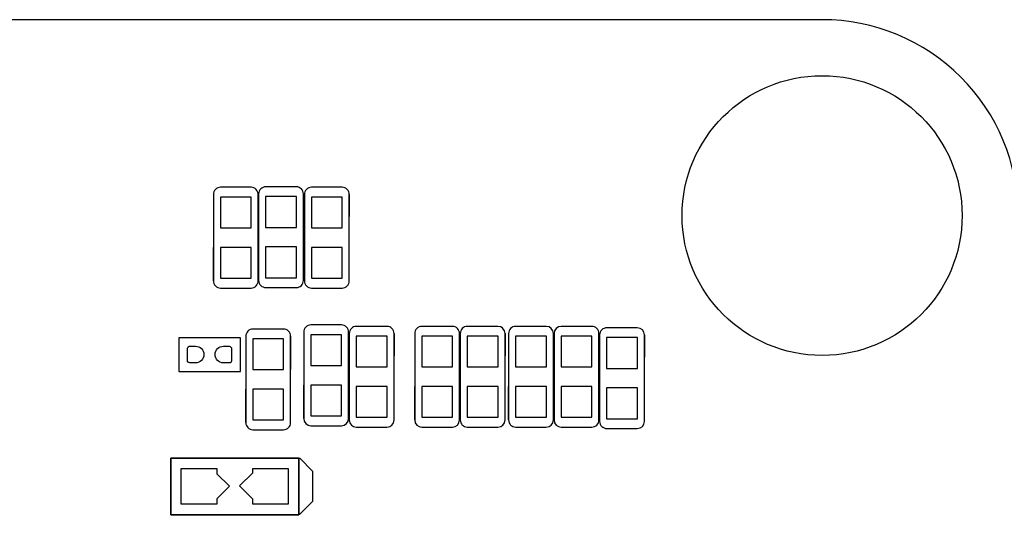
# Model space of a CAD drawing. Extents: x 24 to 161, y 5 to 143.
# Tile 11 of 14: x 66 to 83, y 36 to 45. Entities that reach past the tile are written whole.
import ezdxf

# ---------------------------------------------------------------- set-up
doc = ezdxf.new("R2010")
doc.units = 0
for name, color, linetype in [('BG_OUTLINE', 7, 'CONTINUOUS'), ('PG_ASSEMBLY_BOTTOM', 211, 'CONTINUOUS'), ('PG_SILKSCREEN_BOTTOM', 243, 'CONTINUOUS'), ('PIN_BOTTOM', 1, 'CONTINUOUS')]:
    doc.layers.add(name, color=color, linetype=linetype)

msp = doc.modelspace()

# ---------------------------------------------------------------- linework, layer by layer
at = {"layer": 'BG_OUTLINE'}
msp.add_lwpolyline([(32.12973, 4.786376), (80.129634, 4.786376, 0.414205), (83.629246, 8.286242), (83.629246, 41.286176, 0.414226), (80.129634, 44.786296), (32.12973, 44.786296, 0.414268), (28.629356, 41.286176), (28.629356, 8.286242, 0.414248)], format="xyb", close=True, dxfattribs=at)
at = {"layer": 'PG_ASSEMBLY_BOTTOM'}
for points in [[(69.385688, 41.790112, 0.414657), (69.258688, 41.663112)], [(70.058788, 41.663112, 0.414518), (69.931788, 41.790112)], [(70.19417, 41.798748, 0.414552), (70.06717, 41.671748)], [(70.867524, 41.671748, 0.414232), (70.740524, 41.798748)], [(71.011034, 41.790112, 0.414549), (70.884034, 41.663112)], [(71.684388, 41.663112, 0.414235), (71.557388, 41.790112)], [(69.258688, 40.117522, 0.414691), (69.385688, 39.990522)], [(69.931788, 39.990522, 0.414552), (70.058788, 40.117522)], [(70.06717, 40.126158, 0.414586), (70.19417, 39.999158)], [(70.740524, 39.999158, 0.414266), (70.867524, 40.126158)], [(70.884034, 40.117522, 0.414583), (71.011034, 39.990522)], [(71.557388, 39.990522, 0.414269), (71.684388, 40.117522)], [(69.965316, 39.25697, 0.414244), (69.838316, 39.12997)], [(70.63867, 39.12997, 0.414564), (70.51167, 39.25697)], [(70.99935, 39.330122, 0.41437), (70.87235, 39.203122)], [(71.672704, 39.203122, 0.414272), (71.545704, 39.330122)], [(71.812404, 39.304722, 0.414589), (71.685404, 39.177722)], [(72.485504, 39.177722, 0.414444), (72.358504, 39.304722)], [(72.98055, 39.304722, 0.41422), (72.85355, 39.177722)], [(73.653904, 39.177722, 0.414318), (73.526904, 39.304722)], [(73.79335, 39.304722, 0.414392), (73.66635, 39.177722)], [(74.466704, 39.177722, 0.414146), (74.339704, 39.304722)], [(74.65695, 39.304722, 0.414244), (74.52995, 39.177722)], [(75.330304, 39.177722, 0.414115), (75.203304, 39.304722)], [(75.46975, 39.304722, 0.41413), (75.34275, 39.177722)], [(76.143104, 39.177722, 0.414346), (76.016104, 39.304722)], [(76.28255, 39.279322, 0.41429), (76.15555, 39.152322)], [(76.955904, 39.152322, 0.414069), (76.828904, 39.279322)], [(70.87235, 37.657278, 0.414155), (70.99935, 37.530278)], [(71.545704, 37.530278, 0.414057), (71.672704, 37.657278)], [(71.685404, 37.631878, 0.414373), (71.812404, 37.504878)], [(72.358504, 37.504878, 0.414229), (72.485504, 37.631878)], [(72.85355, 37.631878, 0.414109), (72.98055, 37.504878)], [(73.526904, 37.504878, 0.414207), (73.653904, 37.631878)], [(73.66635, 37.631878, 0.414281), (73.79335, 37.504878)], [(74.339704, 37.504878, 0.414035), (74.466704, 37.631878)], [(74.52995, 37.631878, 0.414312), (74.65695, 37.504878)], [(75.203304, 37.504878, 0.414183), (75.330304, 37.631878)], [(75.34275, 37.631878, 0.414081), (75.46975, 37.504878)], [(76.016104, 37.504878, 0.414297), (76.143104, 37.631878)], [(69.838316, 37.58438, 0.414253), (69.965316, 37.45738)], [(70.51167, 37.45738, 0.414574), (70.63867, 37.58438)], [(76.15555, 37.606478, 0.414358), (76.28255, 37.479478)], [(76.828904, 37.479478, 0.414137), (76.955904, 37.606478)]]:
    msp.add_lwpolyline(points, format="xyb", dxfattribs=at)
for points in [[(69.931788, 41.790112), (69.385688, 41.790112)], [(70.06717, 41.671748), (70.06717, 40.126158)], [(70.740524, 41.798748), (70.19417, 41.798748)], [(70.867524, 40.126158), (70.867524, 41.671748)], [(71.557388, 41.790112), (71.011034, 41.790112)], [(69.258688, 41.663112), (69.258688, 40.117522)], [(70.058788, 40.117522), (70.058788, 41.663112)], [(70.884034, 41.663112), (70.884034, 40.117522)], [(71.684388, 40.117522), (71.684388, 41.663112)], [(69.385688, 39.990522), (69.931788, 39.990522)], [(70.19417, 39.999158), (70.740524, 39.999158)], [(71.011034, 39.990522), (71.557388, 39.990522)], [(70.51167, 39.25697), (69.965316, 39.25697)], [(71.545704, 39.330122), (70.99935, 39.330122)], [(72.358504, 39.304722), (71.812404, 39.304722)], [(73.526904, 39.304722), (72.98055, 39.304722)], [(74.339704, 39.304722), (73.79335, 39.304722)], [(75.203304, 39.304722), (74.65695, 39.304722)], [(76.016104, 39.304722), (75.46975, 39.304722)], [(76.828904, 39.279322), (76.28255, 39.279322)], [(69.740272, 39.101014), (68.640452, 39.101014)], [(68.640452, 39.101014), (68.640452, 38.501066)], [(69.740272, 38.501066), (69.740272, 39.101014)], [(69.838316, 39.12997), (69.838316, 37.58438)], [(70.63867, 37.58438), (70.63867, 39.12997)], [(70.87235, 39.203122), (70.87235, 37.657278)], [(71.672704, 37.657278), (71.672704, 39.203122)], [(71.685404, 39.177722), (71.685404, 37.631878)], [(72.485504, 37.631878), (72.485504, 39.177722)], [(72.85355, 39.177722), (72.85355, 37.631878)], [(73.653904, 37.631878), (73.653904, 39.177722)], [(73.66635, 39.177722), (73.66635, 37.631878)], [(74.466704, 37.631878), (74.466704, 39.177722)], [(74.52995, 39.177722), (74.52995, 37.631878)], [(75.330304, 37.631878), (75.330304, 39.177722)], [(75.34275, 39.177722), (75.34275, 37.631878)], [(76.143104, 37.631878), (76.143104, 39.177722)], [(76.15555, 39.152322), (76.15555, 37.606478)], [(76.955904, 37.606478), (76.955904, 39.152322)], [(68.640452, 38.501066), (69.740272, 38.501066)], [(69.965316, 37.45738), (70.51167, 37.45738)], [(70.99935, 37.530278), (71.545704, 37.530278)], [(71.812404, 37.504878), (72.358504, 37.504878)], [(72.98055, 37.504878), (73.526904, 37.504878)], [(73.79335, 37.504878), (74.339704, 37.504878)], [(74.65695, 37.504878), (75.203304, 37.504878)], [(75.46975, 37.504878), (76.016104, 37.504878)], [(76.28255, 37.479478), (76.828904, 37.479478)], [(70.787006, 36.95192), (68.501006, 36.95192)], [(68.501006, 36.95192), (68.501006, 35.93592)], [(70.787006, 35.93592), (70.787006, 36.95192)], [(68.501006, 35.93592), (70.787006, 35.93592)]]:
    msp.add_lwpolyline(points, dxfattribs=at)
at = {"layer": 'PG_SILKSCREEN_BOTTOM'}
for points in [[(69.385688, 41.790112, 0.414657), (69.258688, 41.663112)], [(70.058788, 41.663112, 0.414518), (69.931788, 41.790112)], [(70.19417, 41.798748, 0.414552), (70.06717, 41.671748)], [(70.867524, 41.671748, 0.414232), (70.740524, 41.798748)], [(71.011034, 41.790112, 0.414549), (70.884034, 41.663112)], [(71.684388, 41.663112, 0.414235), (71.557388, 41.790112)], [(69.258688, 40.117522, 0.414691), (69.385688, 39.990522)], [(69.931788, 39.990522, 0.414552), (70.058788, 40.117522)], [(70.06717, 40.126158, 0.414586), (70.19417, 39.999158)], [(70.740524, 39.999158, 0.414266), (70.867524, 40.126158)], [(70.884034, 40.117522, 0.414583), (71.011034, 39.990522)], [(71.557388, 39.990522, 0.414269), (71.684388, 40.117522)], [(69.965316, 39.25697, 0.414244), (69.838316, 39.12997)], [(70.63867, 39.12997, 0.414564), (70.51167, 39.25697)], [(70.99935, 39.330122, 0.41437), (70.87235, 39.203122)], [(71.672704, 39.203122, 0.414272), (71.545704, 39.330122)], [(71.812404, 39.304722, 0.414589), (71.685404, 39.177722)], [(72.485504, 39.177722, 0.414444), (72.358504, 39.304722)], [(72.98055, 39.304722, 0.41422), (72.85355, 39.177722)], [(73.653904, 39.177722, 0.414318), (73.526904, 39.304722)], [(73.79335, 39.304722, 0.414392), (73.66635, 39.177722)], [(74.466704, 39.177722, 0.414146), (74.339704, 39.304722)], [(74.65695, 39.304722, 0.414244), (74.52995, 39.177722)], [(75.330304, 39.177722, 0.414115), (75.203304, 39.304722)], [(75.46975, 39.304722, 0.41413), (75.34275, 39.177722)], [(76.143104, 39.177722, 0.414346), (76.016104, 39.304722)], [(76.28255, 39.279322, 0.41429), (76.15555, 39.152322)], [(76.955904, 39.152322, 0.414069), (76.828904, 39.279322)], [(70.87235, 37.657278, 0.414155), (70.99935, 37.530278)], [(71.545704, 37.530278, 0.414057), (71.672704, 37.657278)], [(71.685404, 37.631878, 0.414373), (71.812404, 37.504878)], [(72.358504, 37.504878, 0.414229), (72.485504, 37.631878)], [(72.85355, 37.631878, 0.414109), (72.98055, 37.504878)], [(73.526904, 37.504878, 0.414207), (73.653904, 37.631878)], [(73.66635, 37.631878, 0.414281), (73.79335, 37.504878)], [(74.339704, 37.504878, 0.414035), (74.466704, 37.631878)], [(74.52995, 37.631878, 0.414312), (74.65695, 37.504878)], [(75.203304, 37.504878, 0.414183), (75.330304, 37.631878)], [(75.34275, 37.631878, 0.414081), (75.46975, 37.504878)], [(76.016104, 37.504878, 0.414297), (76.143104, 37.631878)], [(69.838316, 37.58438, 0.414253), (69.965316, 37.45738)], [(70.51167, 37.45738, 0.414574), (70.63867, 37.58438)], [(76.15555, 37.606478, 0.414358), (76.28255, 37.479478)], [(76.828904, 37.479478, 0.414137), (76.955904, 37.606478)]]:
    msp.add_lwpolyline(points, format="xyb", dxfattribs=at)
for points in [[(69.931788, 41.790112), (69.385688, 41.790112)], [(70.06717, 41.671748), (70.06717, 41.074086)], [(70.740524, 41.798748), (70.19417, 41.798748)], [(70.867524, 41.671748), (70.867524, 41.274238)], [(71.557388, 41.790112), (71.011034, 41.790112)], [(69.258688, 41.663112), (69.258688, 41.06545)], [(70.058788, 41.663112), (70.058788, 41.265602)], [(70.884034, 41.663112), (70.884034, 41.06545)], [(71.684388, 41.663112), (71.684388, 41.265602)], [(69.258688, 40.117522), (69.258688, 40.71493)], [(70.06717, 40.126158), (70.06717, 40.723566)], [(70.884034, 40.117522), (70.884034, 40.71493)], [(70.058788, 40.117522), (70.058788, 40.515032)], [(70.867524, 40.126158), (70.867524, 40.523668)], [(71.684388, 40.117522), (71.684388, 40.515032)], [(69.385688, 39.990522), (69.931788, 39.990522)], [(70.19417, 39.999158), (70.740524, 39.999158)], [(71.011034, 39.990522), (71.557388, 39.990522)], [(70.51167, 39.25697), (69.965316, 39.25697)], [(71.545704, 39.330122), (70.99935, 39.330122)], [(72.358504, 39.304722), (71.812404, 39.304722)], [(73.526904, 39.304722), (72.98055, 39.304722)], [(74.339704, 39.304722), (73.79335, 39.304722)], [(75.203304, 39.304722), (74.65695, 39.304722)], [(76.016104, 39.304722), (75.46975, 39.304722)], [(76.828904, 39.279322), (76.28255, 39.279322)], [(69.838316, 39.12997), (69.838316, 38.532562)], [(70.63867, 39.12997), (70.63867, 38.532562)], [(70.87235, 39.203122), (70.87235, 38.60546)], [(71.672704, 39.203122), (71.672704, 38.805358)], [(71.685404, 39.177722), (71.685404, 38.58006)], [(72.485504, 39.177722), (72.485504, 38.779958)], [(72.85355, 39.177722), (72.85355, 38.58006)], [(73.653904, 39.177722), (73.653904, 38.779958)], [(73.66635, 39.177722), (73.66635, 38.58006)], [(74.466704, 39.177722), (74.466704, 38.779958)], [(74.52995, 39.177722), (74.52995, 38.58006)], [(75.330304, 39.177722), (75.330304, 38.779958)], [(75.34275, 39.177722), (75.34275, 38.58006)], [(76.143104, 39.177722), (76.143104, 38.779958)], [(76.15555, 39.152322), (76.15555, 38.55466)], [(76.955904, 39.152322), (76.955904, 38.754558)], [(69.838316, 37.58438), (69.838316, 38.182042)], [(70.63867, 37.58438), (70.63867, 38.182042)], [(70.87235, 37.657278), (70.87235, 38.25494)], [(71.685404, 37.631878), (71.685404, 38.22954)], [(72.85355, 37.631878), (72.85355, 38.22954)], [(73.66635, 37.631878), (73.66635, 38.22954)], [(74.52995, 37.631878), (74.52995, 38.22954)], [(75.34275, 37.631878), (75.34275, 38.22954)], [(76.15555, 37.606478), (76.15555, 38.20414)], [(71.672704, 37.657278), (71.672704, 38.055042)], [(72.485504, 37.631878), (72.485504, 38.029642)], [(73.653904, 37.631878), (73.653904, 38.029642)], [(74.466704, 37.631878), (74.466704, 38.029642)], [(75.330304, 37.631878), (75.330304, 38.029388)], [(76.143104, 37.631878), (76.143104, 38.029642)], [(76.955904, 37.606478), (76.955904, 38.003988)], [(69.965316, 37.45738), (70.51167, 37.45738)], [(70.99935, 37.530278), (71.545704, 37.530278)], [(71.812404, 37.504878), (72.358504, 37.504878)], [(72.98055, 37.504878), (73.526904, 37.504878)], [(73.79335, 37.504878), (74.339704, 37.504878)], [(74.65695, 37.504878), (75.203304, 37.504878)], [(75.46975, 37.504878), (76.016104, 37.504878)], [(76.28255, 37.479478), (76.828904, 37.479478)], [(68.501006, 35.93592), (68.501006, 36.95192)], [(68.501006, 36.95192), (70.787006, 36.95192)], [(70.787006, 36.95192), (70.787006, 35.93592)], [(71.033894, 36.713922), (70.794118, 36.953952)], [(71.033894, 36.183824), (71.033894, 36.713922)], [(70.794118, 35.944048), (71.033894, 36.183824)], [(70.787006, 35.93592), (68.501006, 35.93592)]]:
    msp.add_lwpolyline(points, dxfattribs=at)
at = {"layer": 'PIN_BOTTOM'}
for points in [[(69.933439, 41.615233), (69.383529, 41.615233), (69.383529, 41.065323), (69.933439, 41.065323)], [(70.742175, 41.623869), (70.192265, 41.623869), (70.192265, 41.073959), (70.742175, 41.073959)], [(71.559039, 41.615233), (71.009129, 41.615233), (71.009129, 41.065323), (71.559039, 41.065323)], [(69.933439, 40.715057), (69.383529, 40.715057), (69.383529, 40.165147), (69.933439, 40.165147)], [(70.742175, 40.723693), (70.192265, 40.723693), (70.192265, 40.173783), (70.742175, 40.173783)], [(71.559039, 40.715057), (71.009129, 40.715057), (71.009129, 40.165147), (71.559039, 40.165147)], [(69.963665, 38.532181), (70.513575, 38.532181), (70.513575, 39.082091), (69.963665, 39.082091)], [(71.547355, 39.155243), (70.997445, 39.155243), (70.997445, 38.605333), (71.547355, 38.605333)], [(72.360155, 39.129843), (71.810245, 39.129843), (71.810245, 38.579933), (72.360155, 38.579933)], [(73.528555, 39.129843), (72.978645, 39.129843), (72.978645, 38.579933), (73.528555, 38.579933)], [(74.341355, 39.129843), (73.791445, 39.129843), (73.791445, 38.579933), (74.341355, 38.579933)], [(75.204955, 39.129843), (74.655045, 39.129843), (74.655045, 38.579933), (75.204955, 38.579933)], [(76.017755, 39.129843), (75.467845, 39.129843), (75.467845, 38.579933), (76.017755, 38.579933)], [(76.830555, 39.104443), (76.280645, 39.104443), (76.280645, 38.554533), (76.830555, 38.554533)], [(69.963665, 37.632005), (70.513575, 37.632005), (70.513575, 38.181915), (69.963665, 38.181915)], [(71.547355, 38.255067), (70.997445, 38.255067), (70.997445, 37.705157), (71.547355, 37.705157)], [(72.360155, 38.229667), (71.810245, 38.229667), (71.810245, 37.679757), (72.360155, 37.679757)], [(73.528555, 38.229667), (72.978645, 38.229667), (72.978645, 37.679757), (73.528555, 37.679757)], [(74.341355, 38.229667), (73.791445, 38.229667), (73.791445, 37.679757), (74.341355, 37.679757)], [(75.204955, 38.229667), (74.655045, 38.229667), (74.655045, 37.679757), (75.204955, 37.679757)], [(76.017755, 38.229667), (75.467845, 38.229667), (75.467845, 37.679757), (76.017755, 37.679757)], [(76.830555, 38.204267), (76.280645, 38.204267), (76.280645, 37.654357), (76.830555, 37.654357)], [(69.322188, 36.763706), (69.322188, 36.674806), (69.322188, 36.670996), (69.545454, 36.447476), (69.322188, 36.22421), (69.322188, 36.194746), (69.322188, 36.127436), (68.68541, 36.127436), (68.68541, 36.763706)], [(70.594474, 36.76523), (70.594474, 36.129214), (69.960998, 36.129214), (69.960998, 36.213288), (69.960998, 36.218114), (69.726302, 36.453064), (69.960998, 36.688014), (69.960998, 36.692586), (69.960998, 36.76523)]]:
    msp.add_lwpolyline(points, close=True, dxfattribs=at)
for points in [[(68.940172, 38.650926), (68.838572, 38.650926, -0.375524), (68.796154, 38.69944), (68.796154, 38.91534, -0.365016), (68.838572, 38.951154), (68.940172, 38.951154, -0.99984)], [(69.440552, 38.951154), (69.542152, 38.951154, -0.375524), (69.58457, 38.90264), (69.58457, 38.68674, -0.365016), (69.542152, 38.650926), (69.440552, 38.650926, -0.99984)]]:
    msp.add_lwpolyline(points, format="xyb", close=True, dxfattribs=at)
msp.add_circle((80.129126, 41.285414), 2.499995, dxfattribs=at)

doc.saveas('drawing.dxf')
